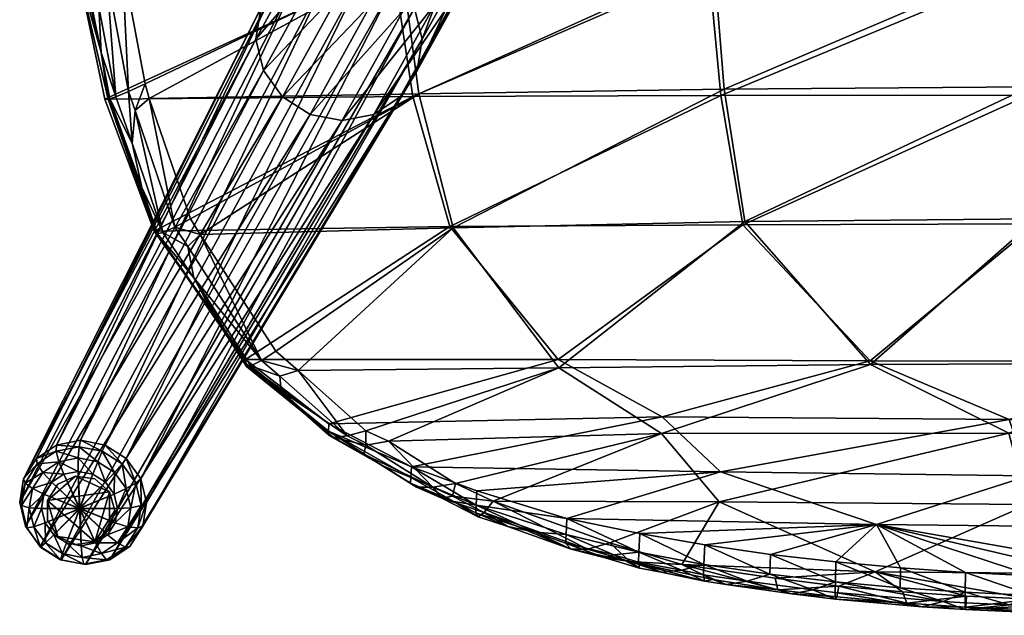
# Model space of a CAD drawing. Header units: millimetres. Extents: x -240 to 240, y -264 to 273.
# Tile 1 of 13: x -236 to -36, y -264 to -144. Entities that reach past the tile are written whole.
import ezdxf

# ---------------------------------------------------------------- set-up
doc = ezdxf.new("R2010")
doc.units = ezdxf.units.MM
for name, color, linetype, true_color in [('377PJ wooden leg', 7, 'Continuous', 0xe4d699), ('377VED_seat_fully_upholstered', 7, 'Continuous', 0x8a086e), ('felf glide', 7, 'Continuous', 0x000000)]:
    doc.layers.add(name, color=color, linetype=linetype, true_color=true_color)

msp = doc.modelspace()

# ---------------------------------------------------------------- meshes
at = {"layer": '377PJ wooden leg'}
mesh = msp.add_polyface(dxfattribs=at)
corners = [(-151.73, -140.32, 433.26), (-164.17, -162.72, 352.58), (-170.58, -163.98, 353.9), (-158.17, -141.58, 434.59), (-152.96, -109.69, 425.31), (-165.38, -132.19, 344.66), (-159.76, -135.78, 344.75), (-171.27, -113.28, 429.09), (-183.64, -135.78, 348.42), (-178.31, -132.19, 346.65), (-174.73, -118.66, 431.05), (-187.09, -141.14, 350.38), (-175.77, -125, 432.89), (-188.12, -147.46, 352.21), (-174.22, -131.35, 434.34), (-186.58, -153.78, 353.66), (-172.96, -130.16, 437.43), (-174.43, -124.13, 436.05), (-170.55, -128.82, 438.59), (-167.09, -127.29, 438.2), (-171.8, -123.67, 437.41), (-170.34, -136.72, 435.17), (-182.71, -159.14, 354.48), (-169.27, -135.27, 438.22), (-167.4, -133.18, 439.26), (-164.79, -130.47, 438.69), (-157.93, -123.45, 436.14), (-164.7, -140.32, 435.26), (-177.09, -162.72, 354.57), (-163.9, -138.69, 438.3), (-162.82, -136.1, 439.33), (-161.45, -132.6, 438.74), (-157.93, -123.45, 436.14), (-157.69, -139.89, 437.66), (-157.52, -137.12, 438.79), (-157.59, -133.34, 438.34)]
mesh.append_faces([[corners[k] for k in face] for face in [(0, 1, 2), (2, 3, 0), (4, 5, 6), (7, 8, 9), (10, 11, 8), (12, 13, 11), (11, 10, 12), (14, 15, 13), (13, 12, 14), (16, 14, 12), (12, 17, 16), (18, 16, 17), (19, 18, 20), (21, 22, 15), (15, 14, 21), (23, 21, 14), (14, 16, 23), (24, 23, 16), (16, 18, 24), (25, 24, 18), (18, 19, 25), (26, 25, 19), (27, 28, 22), (22, 21, 27), (29, 27, 21), (21, 23, 29), (30, 29, 23), (23, 24, 30), (31, 30, 24), (24, 25, 31), (32, 31, 25), (25, 26, 32), (3, 2, 28), (28, 27, 3), (33, 3, 27), (27, 29, 33), (34, 33, 29), (29, 30, 34), (35, 34, 30), (30, 31, 35)]], dxfattribs={"vtx2": -1})
mesh = msp.add_polyface(dxfattribs=at)
corners = [(-151.58, -138.69, 436.4), (-151.73, -140.32, 433.26), (-158.17, -141.58, 434.59), (-157.69, -139.89, 437.66), (-152.3, -136.1, 437.71), (-157.52, -137.12, 438.79), (-153.78, -132.6, 437.56), (-157.59, -133.34, 438.34), (-157.93, -123.45, 436.14), (-157.93, -123.45, 436.14), (-146.38, -136.72, 431.48), (-158.83, -159.14, 350.81), (-164.17, -162.72, 352.58), (-146.49, -135.27, 434.71), (-147.96, -133.18, 436.27), (-150.62, -130.47, 436.51), (-157.93, -123.45, 436.14), (-142.92, -131.35, 429.52), (-155.39, -153.78, 348.86), (-143.2, -130.16, 432.85), (-145.15, -128.82, 434.68), (-148.57, -127.29, 435.35), (-157.93, -123.45, 436.14), (-141.89, -125, 427.68), (-154.35, -147.46, 347.02), (-142.22, -124.13, 431.09), (-144.31, -123.67, 433.18), (-147.96, -123.54, 434.26), (-143.43, -118.66, 426.23), (-155.89, -141.14, 345.58), (-147.32, -113.28, 425.4), (-159.76, -135.78, 344.75), (-161.45, -132.6, 438.74), (-157.93, -123.45, 436.14)]
mesh.append_faces([[corners[k] for k in face] for face in [(0, 1, 2), (2, 3, 0), (4, 0, 3), (3, 5, 4), (6, 4, 5), (5, 7, 6), (8, 6, 7), (7, 9, 8), (10, 11, 12), (12, 1, 10), (13, 10, 1), (1, 0, 13), (14, 13, 0), (0, 4, 14), (15, 14, 4), (4, 6, 15), (16, 15, 6), (6, 8, 16), (17, 18, 11), (11, 10, 17), (19, 17, 10), (10, 13, 19), (20, 19, 13), (13, 14, 20), (21, 20, 14), (14, 15, 21), (22, 21, 15), (15, 16, 22), (23, 24, 18), (18, 17, 23), (25, 23, 17), (17, 19, 25), (26, 25, 19), (19, 20, 26), (20, 21, 27), (28, 29, 24), (24, 23, 28), (30, 31, 29), (9, 7, 32), (32, 33, 9)]], dxfattribs={"vtx2": -1})
mesh = msp.add_polyface(dxfattribs=at)
corners = [(-164.17, -162.72, 352.58), (-217.76, -253.09, 10.27), (-222.65, -254.05, 11.28), (-170.58, -163.98, 353.9), (-158.83, -159.14, 350.81), (-213.69, -250.36, 8.92), (-155.39, -153.78, 348.86), (-211.06, -246.27, 7.43), (-154.35, -147.46, 347.02), (-210.28, -241.45, 6.03), (-155.89, -141.14, 345.58), (-211.45, -236.63, 4.93), (-159.76, -135.78, 344.75), (-214.4, -232.54, 4.3), (-218.69, -229.8, 4.23), (-219.3, -231.07, 2.08), (-215.25, -233.65, 2.14), (-165.38, -132.19, 344.66), (-220.2, -233.19, 0.96), (-223.99, -230.16, 2.56), (-223.66, -228.84, 4.74), (-171.9, -130.94, 345.33), (-224.18, -232.42, 1.37), (-228.62, -231.07, 3.51), (-228.55, -229.8, 5.75), (-178.31, -132.19, 346.65), (-232.62, -232.54, 7.1), (-183.64, -135.78, 348.42), (-187.09, -141.14, 350.38), (-235.25, -236.63, 8.59), (-188.12, -147.46, 352.21), (-236.03, -241.45, 9.99), (-186.58, -153.78, 353.66), (-234.86, -246.27, 11.09), (-182.71, -159.14, 354.48), (-231.91, -250.36, 11.72), (-177.09, -162.72, 354.57), (-227.62, -253.09, 11.79)]
mesh.append_faces([[corners[k] for k in face] for face in [(0, 1, 2), (2, 3, 0), (4, 5, 1), (1, 0, 4), (6, 7, 5), (5, 4, 6), (8, 9, 7), (7, 6, 8), (10, 11, 9), (9, 8, 10), (12, 13, 11), (11, 10, 12), (14, 15, 16), (17, 14, 13), (13, 12, 17), (18, 15, 19), (20, 19, 15), (15, 14, 20), (21, 20, 14), (14, 17, 21), (22, 19, 23), (24, 23, 19), (19, 20, 24), (25, 24, 20), (20, 21, 25), (23, 24, 26), (27, 26, 24), (24, 25, 27), (28, 29, 26), (26, 27, 28), (30, 31, 29), (29, 28, 30), (32, 33, 31), (31, 30, 32), (34, 35, 33), (33, 32, 34), (36, 37, 35), (35, 34, 36), (3, 2, 37), (37, 36, 3)]], dxfattribs={"vtx2": -1})
mesh = msp.add_polyface(dxfattribs=at)
corners = [(-212.46, -237.52, 2.74), (-214.4, -238.65, 1.52), (-213.46, -242.52, 2.4), (-211.45, -236.63, 4.93), (-211.35, -242.07, 3.78), (-210.28, -241.45, 6.03), (-224.04, -242.74, 3.48), (-216.86, -239.79, 1.53), (-218.63, -237.35, 1.15), (-216.77, -235.38, 1.01), (-215.25, -233.65, 2.14), (-214.4, -232.54, 4.3), (-223.99, -242.8, 3.49), (-221.2, -235.71, 1.11), (-220.2, -233.19, 0.96), (-219.3, -231.07, 2.08), (-218.69, -229.8, 4.23), (-224.17, -235.14, 1.41), (-223.85, -242.85, 3.48), (-223.93, -242.84, 3.49), (-224.18, -232.42, 1.37), (-223.99, -230.16, 2.56), (-227.1, -235.71, 2.02), (-228.09, -233.19, 2.17), (-228.62, -231.07, 3.51), (-223.78, -242.84, 3.47), (-229.53, -237.35, 2.82), (-231.35, -235.38, 3.26), (-232.46, -233.65, 4.79), (-232.62, -232.54, 7.1), (-223.72, -242.8, 3.45), (-231.11, -239.79, 3.72), (-233.46, -238.65, 4.45), (-234.94, -237.52, 6.2), (-235.25, -236.63, 8.59), (-235.69, -242.07, 7.53), (-236.03, -241.45, 9.99)]
mesh.append_faces([[corners[k] for k in face] for face in [(0, 1, 2), (3, 0, 4), (4, 5, 3), (6, 7, 8), (9, 8, 7), (7, 1, 9), (10, 9, 1), (1, 0, 10), (11, 10, 0), (0, 3, 11), (12, 8, 13), (14, 13, 8), (8, 9, 14), (15, 14, 9), (9, 10, 15), (10, 11, 16), (17, 18, 19), (19, 13, 17), (20, 17, 13), (13, 14, 20), (21, 20, 14), (18, 17, 22), (23, 22, 17), (17, 20, 23), (24, 23, 20), (25, 22, 26), (27, 26, 22), (22, 23, 27), (28, 27, 23), (23, 24, 28), (29, 28, 24), (30, 26, 31), (32, 31, 26), (26, 27, 32), (33, 32, 27), (27, 28, 33), (34, 33, 28), (28, 29, 34), (32, 33, 35), (33, 34, 36)]], dxfattribs={"vtx2": -1})
mesh = msp.add_polyface(dxfattribs=at)
corners = [(-227.1, -235.71, 2.02), (-223.78, -242.84, 3.47), (-223.85, -242.85, 3.48), (-229.53, -237.35, 2.82), (-223.72, -242.8, 3.45), (-231.11, -239.79, 3.72), (-223.68, -242.74, 3.42), (-231.58, -242.68, 4.56), (-223.67, -242.66, 3.4), (-234.09, -242.52, 5.57), (-233.46, -238.65, 4.45), (-235.69, -242.07, 7.53), (-236.03, -241.45, 9.99), (-234.94, -237.52, 6.2), (-230.88, -245.57, 5.22), (-223.68, -242.59, 3.38), (-233.15, -246.38, 6.45), (-234.58, -246.63, 8.57), (-234.86, -246.27, 11.09), (-229.11, -248.02, 5.59), (-223.73, -242.53, 3.38), (-230.78, -249.65, 6.96), (-231.79, -250.5, 9.16), (-231.91, -250.36, 11.72), (-226.54, -249.65, 5.63), (-223.79, -242.49, 3.37), (-227.35, -251.84, 7.01), (-227.74, -253.08, 9.22), (-227.62, -253.09, 11.79), (-223.57, -250.23, 5.33), (-223.37, -252.61, 6.6), (-223.04, -253.99, 8.74), (-222.65, -254.05, 11.28)]
mesh.append_faces([[corners[k] for k in face] for face in [(0, 1, 2), (3, 4, 1), (5, 6, 4), (7, 8, 6), (6, 5, 7), (9, 7, 5), (5, 10, 9), (11, 9, 10), (12, 11, 13), (14, 15, 8), (8, 7, 14), (16, 14, 7), (7, 9, 16), (17, 16, 9), (9, 11, 17), (18, 17, 11), (11, 12, 18), (19, 20, 15), (15, 14, 19), (21, 19, 14), (14, 16, 21), (22, 21, 16), (16, 17, 22), (23, 22, 17), (17, 18, 23), (24, 25, 20), (20, 19, 24), (26, 24, 19), (19, 21, 26), (27, 26, 21), (21, 22, 27), (28, 27, 22), (22, 23, 28), (25, 24, 29), (30, 29, 24), (24, 26, 30), (31, 30, 26), (26, 27, 31), (32, 31, 27), (27, 28, 32)]], dxfattribs={"vtx2": -1})
mesh = msp.add_polyface(dxfattribs=at)
corners = [(-220.64, -249.65, 4.73), (-223.94, -242.49, 3.4), (-223.87, -242.47, 3.38), (-223.57, -250.23, 5.33), (-219.46, -251.84, 5.8), (-223.37, -252.61, 6.6), (-218.42, -253.08, 7.79), (-223.04, -253.99, 8.74), (-217.76, -253.09, 10.27), (-222.65, -254.05, 11.28), (-218.2, -248.02, 3.92), (-224, -242.53, 3.42), (-216.2, -249.65, 4.72), (-214.58, -250.5, 6.51), (-213.69, -250.36, 8.92), (-216.63, -245.57, 3.02), (-224.04, -242.59, 3.44), (-214.09, -246.38, 3.52), (-212.09, -246.63, 5.11), (-211.06, -246.27, 7.43), (-216.16, -242.68, 2.18), (-224.05, -242.66, 3.46), (-213.46, -242.52, 2.4), (-211.35, -242.07, 3.78), (-210.28, -241.45, 6.03), (-216.86, -239.79, 1.53), (-224.04, -242.74, 3.48), (-214.4, -238.65, 1.52), (-212.46, -237.52, 2.74), (-218.63, -237.35, 1.15), (-223.99, -242.8, 3.49), (-221.2, -235.71, 1.11), (-223.93, -242.84, 3.49), (-223.79, -242.49, 3.37)]
mesh.append_faces([[corners[k] for k in face] for face in [(0, 1, 2), (2, 3, 0), (4, 0, 3), (3, 5, 4), (6, 4, 5), (5, 7, 6), (8, 6, 7), (7, 9, 8), (10, 11, 1), (1, 0, 10), (12, 10, 0), (0, 4, 12), (13, 12, 4), (4, 6, 13), (14, 13, 6), (6, 8, 14), (15, 16, 11), (11, 10, 15), (17, 15, 10), (10, 12, 17), (18, 17, 12), (12, 13, 18), (19, 18, 13), (13, 14, 19), (20, 21, 16), (16, 15, 20), (22, 20, 15), (15, 17, 22), (23, 22, 17), (17, 18, 23), (24, 23, 18), (18, 19, 24), (25, 26, 21), (21, 20, 25), (27, 25, 20), (20, 22, 27), (22, 23, 28), (29, 30, 26), (31, 32, 30), (3, 2, 33)]], dxfattribs={"vtx2": -1})
at = {"layer": '377VED_seat_fully_upholstered', "color": 224, "true_color": 0x8a086e}
mesh = msp.add_polyface(dxfattribs=at)
corners = [(-206.98, -186.68, 453.42), (-213.18, -168.57, 454.9), (-211.25, -177.58, 450.75), (-208.04, -186.96, 449.99), (-204.54, -185.57, 455.84), (-201.37, -183.91, 456.58), (-209.74, -159.47, 458.57), (-212.63, -161.94, 457.76), (-219.12, -129.61, 458.4), (-221.24, -103.85, 457.54), (-221.85, -131.25, 456.26), (-215.7, -127.46, 458.78), (-216.55, -159.18, 455.63), (-217.76, -159.59, 452.25), (-213.92, -158.04, 457.91), (-210.58, -156.5, 458.48), (-200.71, -195.88, 451.99), (-201.94, -189.52, 455.43), (-223.16, -131.96, 452.94), (-219.53, -150.15, 452.47), (-219.98, -140.91, 456.07), (-218.4, -134.15, 458.48), (-215.24, -131.68, 459.07), (-223.33, -113.18, 455.66), (-223.93, -122.53, 452.62), (-218.11, -159.6, 448.69), (-208.27, -186.77, 446.42), (-223.6, -132.1, 449.38), (-226.02, -104.53, 448.49), (-224.41, -132.37, 442.73), (-218.76, -159.6, 442.01), (-208.71, -186.43, 439.73)]
mesh.append_faces([[corners[k] for k in face] for face in [(8, 9, 10), (11, 9, 8), (1, 14, 12), (7, 14, 1), (15, 14, 7), (6, 15, 7), (17, 4, 0), (18, 19, 20), (10, 18, 20), (21, 10, 20), (21, 8, 10), (22, 8, 21), (22, 11, 8), (19, 25, 13), (2, 26, 3), (24, 27, 18), (28, 29, 27), (29, 30, 25), (25, 31, 26), (30, 31, 25)]], dxfattribs={"color": 224})
mesh.append_faces([[corners[k] for k in face] for face in [(19, 29, 25)]], dxfattribs={"vtx0": -1, "color": 224})
mesh.append_faces([[corners[k] for k in face] for face in [(19, 27, 29)]], dxfattribs={"vtx0": -1, "vtx2": -1, "color": 224})
mesh.append_faces([[corners[k] for k in face] for face in [(0, 1, 2), (2, 3, 0), (4, 5, 6), (6, 7, 4), (0, 4, 7), (7, 1, 0), (1, 12, 13), (13, 2, 1), (16, 0, 3), (10, 23, 24), (24, 18, 10), (14, 15, 22), (22, 21, 14), (12, 14, 21), (21, 20, 12), (12, 20, 19), (19, 13, 12), (2, 13, 25), (25, 26, 2), (19, 18, 27)]], dxfattribs={"vtx2": -1, "color": 224})
mesh = msp.add_polyface(dxfattribs=at)
corners = [(-208.04, -186.96, 449.99), (-196.02, -204.5, 447.14), (-200.71, -195.88, 451.99), (-201.94, -189.52, 455.43), (-206.98, -186.68, 453.42), (-199.38, -187.11, 456.54), (-204.54, -185.57, 455.84), (-201.37, -183.91, 456.58), (-158.58, -131.69, 452.56), (-215.24, -131.68, 459.07), (-210.58, -156.5, 458.48), (-208.27, -186.77, 446.42), (-190.07, -213.36, 442.08), (-95.16, -131.53, 447.68), (-155.02, -158.52, 453.71), (-148.06, -185.76, 453.88), (-184.07, -210.77, 452.77), (-209.74, -159.47, 458.57), (-179.53, -104.41, 452.79), (-215.7, -127.46, 458.78), (-179.52, -214.67, 452.53), (-126.64, -214.16, 452.19), (-189.98, -213.84, 445.65), (-186.96, -212.64, 451.75), (-189.13, -213.76, 449.15), (-88.86, -184.46, 451.81), (-134.77, -104.76, 448.02), (-93.04, -157.57, 449.98), (-208.71, -186.43, 439.73), (-190.22, -212.46, 435.42), (-126.78, -212.48, 434.92), (-148.76, -185.48, 436.59), (-89.26, -185.15, 434.53), (-156.25, -159.07, 436.44), (-218.76, -159.6, 442.01), (-160.23, -132.72, 435.37), (-224.41, -132.37, 442.73), (-181.66, -105.75, 435.69), (-96.15, -133.06, 430.49), (-136.34, -106.41, 430.89), (-93.76, -158.9, 432.75)]
mesh.append_faces([[corners[k] for k in face] for face in [(2, 3, 4), (5, 6, 3), (5, 7, 6), (8, 9, 10), (13, 8, 14), (15, 5, 16), (14, 17, 7), (1, 12, 22), (25, 15, 21), (27, 14, 15), (28, 29, 11), (11, 29, 12), (30, 29, 31), (32, 30, 31), (33, 34, 35), (35, 36, 37), (38, 33, 35), (31, 28, 33), (40, 31, 33), (31, 29, 28), (35, 34, 36), (33, 28, 34), (40, 33, 38)]], dxfattribs={"color": 224})
mesh.append_faces([[corners[k] for k in face] for face in [(0, 1, 2), (1, 0, 11), (11, 12, 1), (9, 8, 18), (18, 19, 9), (5, 15, 14), (14, 7, 5), (20, 21, 15), (15, 16, 20), (23, 16, 5), (5, 3, 23), (2, 24, 23), (23, 3, 2), (2, 1, 22), (22, 24, 2), (26, 8, 13), (17, 14, 8), (8, 10, 17), (38, 35, 39)]], dxfattribs={"vtx2": -1, "color": 224})
mesh = msp.add_polyface(dxfattribs=at)
corners = [(-94.09, -241.32, 446.92), (-105.75, -227.48, 450.36), (-139.96, -241.17, 445.86), (30.95, -157.11, 448.1), (-31.03, -157.11, 448.1), (-29.65, -183.91, 450.77), (-31.7, -131.36, 445.23), (-95.16, -131.53, 447.68), (-93.04, -157.57, 449.98), (-35.28, -227.38, 450.62), (-0.04, -213.21, 451.82), (-63.34, -213.43, 451.93), (35.2, -227.38, 450.62), (-31.39, -241.87, 447.4), (31.66, -131.36, 445.23), (-0.49, -105.28, 441.87), (-126.64, -214.16, 452.19), (-90.12, -105.01, 444.62), (-88.86, -184.46, 451.81), (-148.06, -185.76, 453.88), (-155.02, -158.52, 453.71), (29.58, -183.91, 450.77), (-89.26, -185.15, 434.53), (-148.76, -185.48, 436.59), (-93.76, -158.9, 432.75), (35.16, -224.63, 433.53), (-35.24, -224.63, 433.53), (-0.04, -212.78, 434.52), (29.7, -184.92, 433.5), (-29.78, -184.92, 433.5), (-105.63, -224.05, 433.35), (-63.41, -212.71, 434.61), (32.01, -133.29, 428.06), (-32.11, -133.29, 428.06), (-0.5, -107.23, 424.7), (-31.3, -236.02, 431.02), (-93.83, -235.22, 430.64), (-31.29, -158.81, 430.91), (31.21, -158.81, 430.91), (-96.15, -133.06, 430.49), (-91.1, -106.89, 427.47), (-126.78, -212.48, 434.92)]
mesh.append_faces([[corners[k] for k in face] for face in [(0, 1, 2), (6, 7, 8), (9, 1, 0), (10, 11, 9), (12, 10, 9), (13, 9, 0), (14, 15, 6), (9, 11, 1), (4, 6, 8), (11, 16, 1), (6, 17, 7), (18, 8, 19), (5, 18, 11), (10, 5, 11), (8, 7, 20), (4, 8, 18), (5, 4, 18), (21, 5, 10), (11, 18, 16), (22, 23, 24), (25, 26, 27), (28, 27, 29), (26, 30, 31), (32, 33, 34), (27, 26, 31), (35, 36, 26), (37, 24, 33), (33, 39, 40), (37, 22, 24), (33, 24, 39), (27, 31, 29), (29, 22, 37), (29, 31, 22), (31, 41, 22), (26, 36, 30), (31, 30, 41)]], dxfattribs={"color": 224})
mesh.append_faces([[corners[k] for k in face] for face in [(3, 4, 5), (12, 9, 13), (14, 6, 4), (29, 37, 38), (37, 33, 32), (35, 26, 25)]], dxfattribs={"vtx2": -1, "color": 224})
mesh = msp.add_polyface(dxfattribs=at)
corners = [(-182.99, -218.8, 448.05), (-189.13, -213.76, 449.15), (-189.98, -213.84, 445.65), (-178.91, -222.85, 443.53), (-183.21, -215.8, 451.35), (-186.96, -212.64, 451.75), (-179.52, -214.67, 452.53), (-184.07, -210.77, 452.77), (-150.36, -240.58, 442.04), (-155.51, -238.37, 442.86), (-156.69, -237.53, 439.44), (-147.91, -241.27, 437.96), (-152.19, -238.38, 445.56), (-166.21, -231.64, 444.89), (-172.34, -228.26, 445.87), (-173.35, -227.8, 442.39), (-162.32, -233.99, 440.51), (-165.81, -229.83, 448.15), (-169.56, -227.93, 448.54), (-161.2, -229.04, 449.42), (-165.75, -226.9, 449.7), (-147.61, -237.58, 446.84), (-190.07, -213.36, 442.08), (-173.33, -226.99, 438.9), (-126.64, -214.16, 452.19), (-156.63, -236.37, 436.03), (-173.31, -225.47, 432.36), (-156.52, -234.2, 429.67), (-190.22, -212.46, 435.42), (-143.36, -242.02, 433.82), (-126.78, -212.48, 434.92)]
mesh.append_faces([[corners[k] for k in face] for face in [(4, 1, 0), (5, 1, 4), (6, 5, 4), (6, 7, 5), (12, 9, 8), (24, 6, 20), (16, 25, 10), (3, 23, 15), (23, 26, 27), (23, 27, 25), (22, 28, 26), (22, 26, 23), (30, 26, 28)]], dxfattribs={"color": 224})
mesh.append_faces([[corners[k] for k in face] for face in [(29, 25, 27)]], dxfattribs={"vtx0": -1, "color": 224})
mesh.append_faces([[corners[k] for k in face] for face in [(0, 1, 2), (2, 3, 0), (8, 9, 10), (10, 11, 8), (13, 14, 15), (15, 16, 13), (17, 18, 14), (14, 13, 17), (17, 19, 20), (20, 18, 17), (14, 0, 3), (3, 15, 14), (18, 4, 0), (0, 14, 18), (18, 20, 6), (6, 4, 18), (9, 13, 16), (16, 10, 9), (12, 17, 13), (13, 9, 12), (12, 21, 19), (19, 17, 12), (3, 2, 22), (22, 23, 3), (24, 20, 19), (16, 15, 23), (23, 25, 16), (11, 10, 25)]], dxfattribs={"vtx2": -1, "color": 224})
mesh = msp.add_polyface(dxfattribs=at)
corners = [(-116.26, -249.67, 442.21), (-139.96, -241.17, 445.86), (-120.8, -250.93, 440.42), (-105.75, -227.48, 450.36), (-147.61, -237.58, 446.84), (-148.17, -240.17, 445.08), (-141.74, -243.49, 443.76), (-143.01, -244.38, 440.53), (-136.99, -246.34, 439.61), (-124.08, -250.94, 437.47), (-94.09, -241.32, 446.92), (-131.39, -247.5, 435.2), (-125.23, -249.69, 434.15), (-143.43, -243.58, 437.04), (-152.19, -238.38, 445.56), (-150.36, -240.58, 442.04), (-117.23, -252.7, 436.6), (-115.44, -252.06, 432.88), (-112.19, -253.42, 439.35), (-161.2, -229.04, 449.42), (-126.64, -214.16, 452.19), (-143.36, -242.02, 433.82), (-125.15, -247.95, 431.02), (-147.91, -241.27, 437.96), (-143.24, -239.11, 427.78), (-125.01, -244.68, 425.16), (-110.35, -251.53, 429.11), (-156.63, -236.37, 436.03), (-156.52, -234.2, 429.67), (-93.83, -235.22, 430.64), (-105.63, -224.05, 433.35), (-173.31, -225.47, 432.36), (-126.78, -212.48, 434.92)]
mesh.append_faces([[corners[k] for k in face] for face in [(0, 1, 2), (3, 4, 1), (1, 5, 6), (6, 7, 8), (6, 9, 2), (6, 8, 9), (10, 1, 0), (2, 1, 6), (14, 15, 5), (4, 14, 5), (1, 4, 5), (16, 12, 17), (9, 12, 16), (18, 9, 16), (2, 9, 18), (3, 19, 4), (23, 21, 13), (11, 22, 12), (21, 24, 25), (21, 25, 22), (21, 28, 24), (29, 28, 30), (29, 25, 24), (30, 28, 31), (29, 24, 28), (30, 31, 32)]], dxfattribs={"color": 224})
mesh.append_faces([[corners[k] for k in face] for face in [(26, 22, 25)]], dxfattribs={"vtx0": -1, "color": 224})
mesh.append_faces([[corners[k] for k in face] for face in [(26, 17, 22), (21, 23, 27)]], dxfattribs={"vtx1": -1, "vtx2": -1, "color": 224})
mesh.append_faces([[corners[k] for k in face] for face in [(9, 8, 11), (11, 12, 9), (8, 7, 13), (13, 11, 8), (0, 2, 18), (19, 3, 20), (11, 13, 21), (21, 22, 11), (6, 5, 15), (15, 7, 6), (7, 15, 23), (23, 13, 7), (17, 12, 22)]], dxfattribs={"vtx2": -1, "color": 224})
mesh = msp.add_polyface(dxfattribs=at)
corners = [(-62.38, -255.56, 440.65), (-101.68, -254.03, 440.41), (-82.71, -256.82, 439.19), (-112.19, -253.42, 439.35), (-95.33, -257.1, 437.41), (-105.86, -255.62, 434.98), (-97.08, -257.43, 433.98), (-110.23, -254.8, 435.43), (-117.23, -252.7, 436.6), (-110.44, -253.56, 432.06), (-101.71, -255.2, 431.14), (-116.26, -249.67, 442.21), (-115.44, -252.06, 432.88), (-0.01, -256.05, 440.98), (-31.39, -241.87, 447.4), (31.32, -241.87, 447.4), (-94.09, -241.32, 446.92), (-97.15, -254.01, 427.72), (-83.78, -255.99, 426.59), (-88.38, -257.42, 429.87), (-110.35, -251.53, 429.11), (-97.23, -256.11, 430.62), (-97.01, -250.07, 422.3), (-83.65, -251.98, 421.23), (-125.01, -244.68, 425.16), (-110.19, -247.73, 423.59), (-70.38, -253.51, 420.36), (-57.24, -254.72, 419.67), (-57.33, -258.77, 425.01), (-70.49, -257.56, 425.7), (-0.02, -256.82, 418.53), (-62.15, -245.92, 426.25), (-0.06, -246.58, 426.44), (-93.83, -235.22, 430.64), (-15.89, -256.77, 418.53), (-30.43, -256.32, 418.77), (-31.3, -236.02, 431.02), (-44.05, -255.64, 419.15), (31.22, -236.02, 431.02)]
mesh.append_faces([[corners[k] for k in face] for face in [(0, 1, 2), (1, 3, 4), (3, 5, 6), (3, 7, 5), (3, 8, 7), (13, 14, 0), (15, 14, 13), (14, 16, 0), (12, 20, 9), (10, 17, 21), (20, 24, 25), (17, 25, 22), (30, 31, 32), (31, 24, 33), (34, 35, 31), (32, 31, 36), (30, 34, 31), (35, 37, 31), (31, 25, 24), (27, 26, 31), (31, 26, 23), (38, 32, 36), (31, 23, 22), (36, 31, 33), (37, 27, 31), (31, 22, 25)]], dxfattribs={"color": 224})
mesh.append_faces([[corners[k] for k in face] for face in [(17, 20, 25)]], dxfattribs={"vtx0": -1, "color": 224})
mesh.append_faces([[corners[k] for k in face] for face in [(17, 10, 20)]], dxfattribs={"vtx1": -1, "vtx2": -1, "color": 224})
mesh.append_faces([[corners[k] for k in face] for face in [(5, 7, 9), (9, 10, 5), (3, 1, 11), (7, 8, 12), (12, 9, 7), (1, 0, 16), (16, 11, 1), (17, 18, 19), (18, 17, 22), (22, 23, 18), (26, 27, 28), (29, 18, 23), (23, 26, 29), (10, 9, 20)]], dxfattribs={"vtx2": -1, "color": 224})
mesh = msp.add_polyface(dxfattribs=at)
corners = [(-48.63, -261.53, 427.52), (-57.33, -258.77, 425.01), (-44.12, -259.68, 424.5), (-70.49, -257.56, 425.7), (-70.55, -259.72, 428.55), (-52.96, -262.6, 431.04), (-52.96, -262.6, 431.04), (-70.49, -261.09, 431.91), (-55.98, -261.9, 434.75), (-70.19, -260.62, 435.49), (-69.75, -258.42, 438.34), (-56.86, -259.61, 437.66), (-75.05, -259.17, 428.87), (-83.78, -255.99, 426.59), (-79.34, -260.01, 432.52), (-88.38, -257.42, 429.87), (-92.66, -258.09, 433.61), (-82.15, -259.15, 436.3), (-95.33, -257.1, 437.41), (-97.08, -257.43, 433.98), (-101.68, -254.03, 440.41), (-82.71, -256.82, 439.19), (-112.19, -253.42, 439.35), (-62.38, -255.56, 440.65), (-43.89, -260.48, 437.17), (-97.23, -256.11, 430.62), (-105.86, -255.62, 434.98), (-101.71, -255.2, 431.14), (-97.15, -254.01, 427.72), (-44.04, -262.7, 434.31), (-44.14, -263.19, 430.72), (-70.38, -253.51, 420.36), (-57.24, -254.72, 419.67), (-44.05, -255.64, 419.15)]
mesh.append_faces([[corners[k] for k in face] for face in [(0, 1, 2), (0, 3, 1), (4, 3, 0), (5, 4, 0), (4, 6, 7), (8, 7, 6), (9, 7, 8), (10, 9, 8), (10, 8, 11), (12, 13, 3), (14, 15, 12), (16, 15, 14), (17, 16, 14), (18, 16, 17), (18, 19, 16), (20, 17, 21), (20, 18, 17), (22, 19, 18), (23, 21, 10), (24, 23, 11), (11, 23, 10), (15, 13, 12), (3, 4, 12)]], dxfattribs={"color": 224})
mesh.append_faces([[corners[k] for k in face] for face in [(16, 19, 25), (25, 15, 16), (19, 26, 27), (27, 25, 19), (15, 25, 28), (24, 11, 8), (8, 29, 24), (29, 8, 6), (6, 30, 29), (30, 6, 0), (10, 21, 17), (17, 9, 10), (9, 17, 14), (14, 7, 9), (7, 14, 12), (12, 4, 7), (1, 3, 31), (2, 1, 32), (32, 33, 2)]], dxfattribs={"vtx2": -1, "color": 224})
mesh = msp.add_polyface(dxfattribs=at)
corners = [(-30.7, -261.05, 436.76), (-22.15, -263.48, 433.84), (-0.04, -261.72, 436.59), (1.36, -263.91, 433.71), (-4.53, -264.3, 430.11), (5.2, -264.35, 430.11), (-62.38, -255.56, 440.65), (-43.89, -260.48, 437.17), (-30.52, -263.27, 433.96), (-44.04, -262.7, 434.31), (-0.01, -256.05, 440.98), (-12.35, -264.16, 430.2), (-17.6, -264.11, 430.22), (-15.93, -262.84, 426.83), (-5.42, -262.93, 426.78), (-0.05, -263.02, 426.72), (-15.92, -260.72, 423.94), (-0.04, -260.86, 423.87), (-44.14, -263.19, 430.72), (-44.15, -261.83, 427.35), (-35.12, -262.26, 427.12), (-30.49, -262.46, 427.02), (-30.51, -263.8, 430.38), (-30.47, -260.32, 424.15), (10.46, -262.93, 426.77), (-44.12, -259.68, 424.5), (-48.63, -261.53, 427.52), (-44.05, -255.64, 419.15), (-30.43, -256.32, 418.77), (-15.89, -256.77, 418.53), (-0.02, -256.82, 418.53)]
mesh.append_faces([[corners[k] for k in face] for face in [(0, 1, 2), (2, 1, 3), (1, 4, 3), (3, 4, 5), (0, 6, 7), (0, 8, 1), (7, 9, 0), (0, 9, 8), (1, 12, 11), (1, 11, 4), (18, 19, 20), (18, 21, 22), (18, 20, 21), (9, 22, 8), (9, 18, 22), (21, 23, 16), (22, 13, 12), (22, 21, 13), (8, 12, 1), (8, 22, 12), (4, 15, 24), (20, 23, 21), (26, 25, 19), (14, 17, 15), (21, 16, 13), (16, 29, 30), (16, 30, 17)]], dxfattribs={"color": 224})
mesh.append_faces([[corners[k] for k in face] for face in [(0, 2, 10), (10, 6, 0), (11, 12, 13), (13, 14, 11), (4, 11, 14), (14, 15, 4), (14, 13, 16), (16, 17, 14), (20, 19, 25), (25, 23, 20), (26, 19, 18), (23, 25, 27), (27, 28, 23), (16, 23, 28), (28, 29, 16)]], dxfattribs={"vtx2": -1, "color": 224})
at = {"layer": 'felf glide'}
mesh = msp.add_polyface(dxfattribs=at)
corners = [(-216.7, -243.06), (-217.81, -239.27), (-220.79, -236.69), (-224.69, -236.13), (-228.28, -237.77), (-230.42, -241.09), (-230.42, -245.03), (-228.28, -248.35), (-224.69, -249.99), (-220.79, -249.42), (-217.81, -246.84), (-216.7, -243.06, 7), (-217.81, -239.27, 7), (-220.79, -236.69, 7), (-224.69, -236.13, 7), (-228.28, -237.77, 7), (-230.42, -241.09, 7), (-230.42, -245.03, 7), (-228.28, -248.35, 7), (-224.69, -249.99, 7), (-220.79, -249.42, 7), (-217.81, -246.84, 7), (231.01, -243.06), (229.9, -239.27), (226.92, -236.69), (223.02, -236.13), (219.43, -237.77), (217.3, -241.09), (217.3, -245.03), (219.43, -248.35), (223.02, -249.99), (226.92, -249.42), (229.9, -246.84), (231.01, -243.06, 7), (229.9, -239.27, 7), (226.92, -236.69, 7), (223.02, -236.13, 7), (219.43, -237.77, 7), (217.3, -241.09, 7), (217.3, -245.03, 7), (219.43, -248.35, 7), (223.02, -249.99, 7), (226.92, -249.42, 7), (229.9, -246.84, 7), (234.96, 196.38), (233.84, 200.16), (230.86, 202.75), (226.96, 203.31), (223.37, 201.67), (221.24, 198.35), (221.24, 194.41), (223.37, 191.09), (226.96, 189.45), (230.86, 190.01), (233.84, 192.59), (234.96, 196.38, 7), (233.84, 200.16, 7), (230.86, 202.75, 7), (226.96, 203.31, 7), (223.37, 201.67, 7), (221.24, 198.35, 7), (221.24, 194.41, 7), (223.37, 191.09, 7), (226.96, 189.45, 7), (230.86, 190.01, 7), (233.84, 192.59, 7), (-221.04, 196.38), (-222.15, 200.16), (-225.13, 202.75), (-229.03, 203.31), (-232.62, 201.67), (-234.75, 198.35), (-234.75, 194.41), (-232.62, 191.09), (-229.03, 189.45), (-225.13, 190.01), (-222.15, 192.59), (-221.04, 196.38, 7), (-222.15, 200.16, 7), (-225.13, 202.75, 7), (-229.03, 203.31, 7), (-232.62, 201.67, 7), (-234.75, 198.35, 7), (-234.75, 194.41, 7), (-232.62, 191.09, 7), (-229.03, 189.45, 7), (-225.13, 190.01, 7), (-222.15, 192.59, 7)]
mesh.append_faces([[corners[k] for k in face] for face in [(9, 7, 5), (5, 3, 1), (9, 5, 1), (12, 14, 16), (16, 18, 20), (12, 16, 20), (31, 29, 27), (27, 25, 23), (31, 27, 23), (34, 36, 38), (38, 40, 42), (34, 38, 42), (53, 51, 49), (49, 47, 45), (53, 49, 45), (56, 58, 60), (60, 62, 64), (56, 60, 64), (75, 73, 71), (71, 69, 67), (75, 71, 67), (78, 80, 82), (82, 84, 86), (78, 82, 86)]], dxfattribs={"vtx0": -1, "vtx1": -1, "vtx2": -1})
mesh.append_faces([[corners[k] for k in face] for face in [(9, 1, 0), (12, 20, 21), (31, 23, 22), (34, 42, 43), (53, 45, 44), (56, 64, 65), (75, 67, 66), (78, 86, 87)]], dxfattribs={"vtx0": -1, "vtx2": -1})
mesh.append_faces([[corners[k] for k in face] for face in [(10, 9, 0), (11, 12, 21), (32, 31, 22), (33, 34, 43), (54, 53, 44), (55, 56, 65), (76, 75, 66), (77, 78, 87)]], dxfattribs={"vtx1": -1})
mesh.append_faces([[corners[k] for k in face] for face in [(0, 1, 12), (12, 11, 0), (1, 2, 13), (13, 12, 1), (2, 3, 14), (14, 13, 2), (3, 4, 15), (15, 14, 3), (4, 5, 16), (16, 15, 4), (5, 6, 17), (17, 16, 5), (6, 7, 18), (18, 17, 6), (7, 8, 19), (19, 18, 7), (8, 9, 20), (20, 19, 8), (9, 10, 21), (21, 20, 9), (10, 0, 11), (11, 21, 10), (9, 8, 7), (7, 6, 5), (5, 4, 3), (3, 2, 1), (12, 13, 14), (14, 15, 16), (16, 17, 18), (18, 19, 20), (22, 23, 34), (34, 33, 22), (23, 24, 35), (35, 34, 23), (24, 25, 36), (36, 35, 24), (25, 26, 37), (37, 36, 25), (26, 27, 38), (38, 37, 26), (27, 28, 39), (39, 38, 27), (28, 29, 40), (40, 39, 28), (29, 30, 41), (41, 40, 29), (30, 31, 42), (42, 41, 30), (31, 32, 43), (43, 42, 31), (32, 22, 33), (33, 43, 32), (31, 30, 29), (29, 28, 27), (27, 26, 25), (25, 24, 23), (34, 35, 36), (36, 37, 38), (38, 39, 40), (40, 41, 42), (44, 45, 56), (56, 55, 44), (45, 46, 57), (57, 56, 45), (46, 47, 58), (58, 57, 46), (47, 48, 59), (59, 58, 47), (48, 49, 60), (60, 59, 48), (49, 50, 61), (61, 60, 49), (50, 51, 62), (62, 61, 50), (51, 52, 63), (63, 62, 51), (52, 53, 64), (64, 63, 52), (53, 54, 65), (65, 64, 53), (54, 44, 55), (55, 65, 54), (53, 52, 51), (51, 50, 49), (49, 48, 47), (47, 46, 45), (56, 57, 58), (58, 59, 60), (60, 61, 62), (62, 63, 64), (66, 67, 78), (78, 77, 66), (67, 68, 79), (79, 78, 67), (68, 69, 80), (80, 79, 68), (69, 70, 81), (81, 80, 69), (70, 71, 82), (82, 81, 70), (71, 72, 83), (83, 82, 71), (72, 73, 84), (84, 83, 72), (73, 74, 85), (85, 84, 73), (74, 75, 86), (86, 85, 74), (75, 76, 87), (87, 86, 75), (76, 66, 77), (77, 87, 76), (75, 74, 73), (73, 72, 71), (71, 70, 69), (69, 68, 67), (78, 79, 80), (80, 81, 82), (82, 83, 84), (84, 85, 86)]], dxfattribs={"vtx2": -1})

doc.saveas('drawing.dxf')
